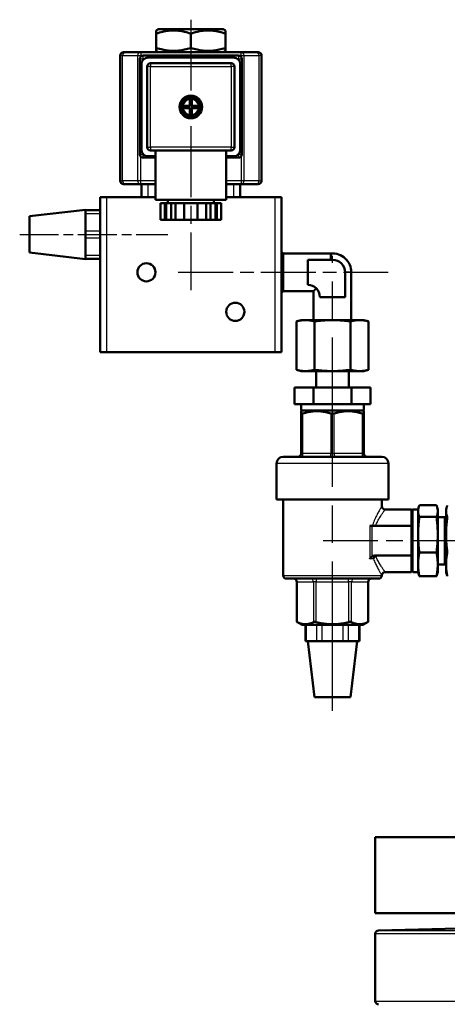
# Model space of a CAD drawing. Header units: millimetres. Extents: x 153 to 1407, y 510 to 1985.
# Tile 6 of 15: x 304 to 434, y 1520 to 1819. Entities that reach past the tile are written whole.
import ezdxf

# ---------------------------------------------------------------- set-up
doc = ezdxf.new("R2010")
doc.units = ezdxf.units.MM
doc.header["$LTSCALE"] = 8
doc.linetypes.add('CHAIN', pattern=[0.3543, 0.2362, -0.0295, 0.0591, -0.0295])
for name, color, linetype, lineweight in [('Mittellinie(DIN)', 4, 'CHAIN', 25), ('Sichtbare Kanten(DIN)', 7, 'Continuous', 50), ('Sichtbare tangentiale Kanten(DIN)', 3, 'Continuous', 25)]:
    doc.layers.add(name, color=color, linetype=linetype, lineweight=lineweight)

msp = doc.modelspace()

# ---------------------------------------------------------------- linework, layer by layer
at = {"layer": 'Mittellinie(DIN)', "linetype": 'CHAIN', "ltscale": 11.397955}
msp.add_line((355.6, 1819.26), (355.6, 1737.2), dxfattribs=at)
at = {"layer": 'Mittellinie(DIN)', "linetype": 'CHAIN', "ltscale": 6.250442}
msp.add_line((303.6, 1754.08), (348.6, 1754.08), dxfattribs=at)
at = {"layer": 'Mittellinie(DIN)', "linetype": 'CHAIN', "ltscale": 23.990969}
msp.add_line((398.63, 1609.42), (398.63, 1747.61), dxfattribs=at)
at = {"layer": 'Mittellinie(DIN)', "linetype": 'CHAIN', "ltscale": 8.865163}
msp.add_line((351.71, 1742.58), (415.53, 1742.58), dxfattribs=at)
at = {"layer": 'Mittellinie(DIN)', "linetype": 'CHAIN', "ltscale": 10.805328}
msp.add_line((473.62, 1661.08), (395.83, 1661.08), dxfattribs=at)
at = {"layer": 'Sichtbare Kanten(DIN)'}
for p, q in [((345.78, 1816.38), (345.1, 1815.98)), ((345.1, 1815.04), (345.1, 1815.98)), ((345.1, 1810.71), (345.1, 1815.04)), ((365.42, 1816.38), (345.78, 1816.38)), ((355.6, 1810.71), (355.6, 1815.04)), ((365.42, 1816.38), (366.1, 1815.98)), ((366.1, 1815.98), (366.1, 1815.04)), ((366.1, 1810.71), (366.1, 1815.04)), ((334.1, 1770.38), (334.1, 1808.38)), ((335.1, 1809.38), (335.82, 1809.38)), ((340.36, 1809.38), (335.82, 1809.38)), ((370.84, 1809.38), (340.36, 1809.38)), ((341.1, 1808.38), (370.1, 1808.38)), ((345.1, 1809.77), (345.1, 1810.71)), ((345.78, 1809.38), (345.1, 1809.77)), ((365.42, 1809.38), (366.1, 1809.77)), ((366.1, 1810.71), (366.1, 1809.77)), ((375.37, 1809.38), (370.84, 1809.38)), ((375.37, 1809.38), (376.1, 1809.38)), ((377.1, 1770.38), (377.1, 1808.38)), ((340.1, 1778.38), (340.1, 1807.38)), ((340.6, 1805.78), (340.6, 1779.78)), ((368.6, 1807.78), (342.6, 1807.78)), ((367.85, 1806.03), (343.35, 1806.03)), ((370.6, 1779.78), (370.6, 1805.78)), ((371.1, 1807.38), (371.1, 1778.38)), ((342.35, 1805.03), (342.35, 1780.53)), ((368.85, 1780.53), (368.85, 1805.03)), ((355.25, 1795.1), (355.25, 1795.5)), ((355.25, 1793.13), (355.25, 1795.1)), ((355.95, 1795.5), (355.95, 1795.1)), ((355.95, 1795.1), (355.95, 1793.13)), ((352.87, 1793.13), (353.28, 1793.13)), ((353.28, 1792.43), (352.87, 1792.43)), ((353.28, 1793.13), (355.25, 1793.13)), ((355.25, 1792.43), (353.28, 1792.43)), ((355.25, 1790.45), (355.25, 1792.43)), ((355.25, 1790.05), (355.25, 1790.45)), ((355.95, 1793.13), (357.92, 1793.13)), ((355.95, 1792.43), (355.95, 1790.45)), ((357.92, 1792.43), (355.95, 1792.43)), ((355.95, 1790.45), (355.95, 1790.05)), ((357.92, 1793.13), (358.33, 1793.13)), ((358.33, 1792.43), (357.92, 1792.43)), ((343.35, 1779.53), (355.6, 1779.53)), ((344.85, 1779.53), (344.85, 1764.53)), ((355.6, 1779.53), (367.85, 1779.53)), ((366.35, 1779.53), (366.35, 1764.53)), ((344.85, 1777.38), (341.1, 1777.38)), ((342.6, 1777.78), (344.85, 1777.78)), ((366.35, 1777.78), (368.6, 1777.78)), ((370.1, 1777.38), (366.35, 1777.38)), ((335.82, 1769.38), (335.1, 1769.38)), ((335.82, 1769.38), (340.36, 1769.38)), ((340.36, 1769.38), (344.85, 1769.38)), ((340.6, 1769.38), (340.6, 1765.38)), ((366.35, 1769.38), (370.84, 1769.38)), ((370.6, 1765.38), (370.6, 1769.38)), ((370.84, 1769.38), (375.37, 1769.38)), ((376.1, 1769.38), (375.37, 1769.38)), ((328.1, 1765.38), (330.1, 1765.38)), ((328.1, 1765.38), (328.1, 1718.38)), ((344.85, 1765.38), (330.1, 1765.38)), ((344.85, 1765.38), (342.6, 1765.38)), ((366.35, 1764.53), (344.85, 1764.53)), ((347.67, 1763.53), (346.36, 1763.53)), ((346.36, 1763.53), (346.36, 1758.53)), ((348.1, 1763.53), (347.67, 1763.53)), ((347.67, 1758.53), (347.67, 1763.53)), ((349.67, 1763.53), (348.1, 1763.53)), ((348.1, 1758.53), (348.1, 1763.53)), ((348.6, 1764.53), (348.6, 1763.53)), ((350.98, 1763.53), (349.67, 1763.53)), ((349.67, 1763.53), (349.67, 1758.53)), ((353.6, 1763.53), (350.98, 1763.53)), ((350.98, 1763.53), (350.98, 1758.53)), ((357.6, 1763.53), (353.6, 1763.53)), ((353.6, 1758.53), (353.6, 1763.53)), ((360.22, 1763.53), (357.6, 1763.53)), ((357.6, 1763.53), (357.6, 1758.53)), ((361.53, 1763.53), (360.22, 1763.53)), ((360.22, 1763.53), (360.22, 1758.53)), ((363.09, 1763.53), (361.53, 1763.53)), ((361.53, 1758.53), (361.53, 1763.53)), ((362.6, 1764.53), (362.6, 1763.53)), ((363.53, 1763.53), (363.09, 1763.53)), ((363.09, 1758.53), (363.09, 1763.53)), ((364.84, 1763.53), (363.53, 1763.53)), ((363.53, 1763.53), (363.53, 1758.53)), ((364.84, 1763.53), (364.84, 1758.53)), ((381.1, 1765.38), (366.35, 1765.38)), ((368.6, 1765.38), (366.35, 1765.38)), ((381.1, 1765.38), (383.1, 1765.38)), ((383.1, 1718.38), (383.1, 1765.38)), ((306.6, 1759.58), (323.6, 1761.58)), ((323.6, 1761.58), (323.6, 1761.44)), ((323.6, 1760.44), (323.6, 1761.44)), ((328.1, 1761.44), (323.6, 1761.44)), ((323.6, 1759), (323.6, 1760.44)), ((306.6, 1759.58), (306.6, 1748.58)), ((323.6, 1759), (323.6, 1756.51)), ((346.36, 1758.53), (347.67, 1758.53)), ((348.1, 1758.53), (347.67, 1758.53)), ((349.67, 1758.53), (348.1, 1758.53)), ((349.67, 1758.53), (350.98, 1758.53)), ((350.98, 1758.53), (353.6, 1758.53)), ((357.6, 1758.53), (353.6, 1758.53)), ((357.6, 1758.53), (360.22, 1758.53)), ((360.22, 1758.53), (361.53, 1758.53)), ((363.09, 1758.53), (361.53, 1758.53)), ((363.53, 1758.53), (363.09, 1758.53)), ((363.53, 1758.53), (364.84, 1758.53)), ((323.6, 1755.08), (323.6, 1756.51)), ((323.6, 1753.08), (323.6, 1755.08)), ((323.6, 1751.64), (323.6, 1753.08)), ((323.6, 1751.64), (323.6, 1749.15)), ((306.6, 1748.58), (323.6, 1746.58)), ((323.6, 1747.71), (323.6, 1749.15)), ((383.63, 1748.28), (383.1, 1748.81)), ((323.6, 1746.71), (323.6, 1747.71)), ((323.6, 1746.71), (328.1, 1746.71)), ((323.6, 1746.71), (323.6, 1746.58)), ((383.63, 1748.28), (383.63, 1736.87)), ((383.63, 1748.28), (398.15, 1748.28)), ((391.13, 1746.38), (391.13, 1738.75)), ((398.63, 1746.38), (391.13, 1746.38)), ((398.15, 1746.38), (398.15, 1748.28)), ((402.45, 1735.07), (402.45, 1742.57)), ((404.35, 1742.58), (404.35, 1728.08)), ((383.63, 1736.87), (383.1, 1736.34)), ((383.63, 1736.87), (392.91, 1736.87)), ((392.91, 1736.87), (392.91, 1728.08)), ((394.82, 1735.07), (402.45, 1735.07)), ((389.13, 1728.08), (387.66, 1727.68)), ((387.66, 1712.97), (387.66, 1727.68)), ((390.4, 1728.08), (389.13, 1728.08)), ((398.63, 1728.08), (390.4, 1728.08)), ((393.15, 1712.97), (393.15, 1727.68)), ((406.86, 1728.08), (398.63, 1728.08)), ((404.12, 1712.97), (404.12, 1727.68)), ((408.13, 1728.08), (406.86, 1728.08)), ((408.13, 1728.08), (409.6, 1727.68)), ((409.6, 1712.97), (409.6, 1727.68)), ((330.1, 1718.38), (328.1, 1718.38)), ((381.1, 1718.38), (330.1, 1718.38)), ((383.1, 1718.38), (381.1, 1718.38)), ((389.13, 1712.58), (387.66, 1712.97)), ((408.13, 1712.58), (409.6, 1712.97)), ((390.4, 1712.58), (389.13, 1712.58)), ((398.63, 1712.58), (390.4, 1712.58)), ((393.63, 1707.58), (393.63, 1712.58)), ((406.86, 1712.58), (398.63, 1712.58)), ((403.63, 1707.58), (403.63, 1712.58)), ((408.13, 1712.58), (406.86, 1712.58)), ((387.13, 1707.58), (392.88, 1707.58)), ((387.13, 1707.58), (387.13, 1702.58)), ((392.88, 1702.58), (392.88, 1707.58)), ((392.88, 1707.58), (404.38, 1707.58)), ((404.38, 1707.58), (404.38, 1702.58)), ((404.38, 1707.58), (410.13, 1707.58)), ((410.13, 1707.58), (410.13, 1702.58)), ((392.88, 1702.58), (387.13, 1702.58)), ((389.13, 1700.58), (389.13, 1702.58)), ((404.38, 1702.58), (392.88, 1702.58)), ((410.13, 1702.58), (404.38, 1702.58)), ((408.13, 1700.58), (408.13, 1702.58)), ((389.39, 1700.58), (389.13, 1700.42)), ((408.13, 1700.58), (389.13, 1700.58)), ((389.13, 1699.73), (389.13, 1700.42)), ((389.13, 1699.73), (389.13, 1687.58)), ((407.87, 1700.58), (408.13, 1700.42)), ((408.13, 1700.42), (408.13, 1699.73)), ((408.13, 1687.58), (408.13, 1699.73)), ((383.63, 1686.58), (413.63, 1686.58)), ((381.63, 1673.58), (381.63, 1684.58)), ((415.63, 1673.58), (415.63, 1684.58)), ((381.63, 1673.58), (415.63, 1673.58)), ((383.63, 1650.58), (383.63, 1673.58)), ((413.63, 1671.58), (413.63, 1673.58)), ((424.62, 1670.58), (424.77, 1671.11)), ((425.02, 1671.84), (430.23, 1671.84)), ((430.62, 1670.58), (430.48, 1671.11)), ((433.12, 1670.58), (433.27, 1671.11)), ((414.63, 1670.58), (422.63, 1670.58)), ((422.63, 1670.58), (422.63, 1665.58)), ((424.62, 1670.58), (423.19, 1670.58)), ((424.62, 1651.58), (424.62, 1670.58)), ((425.02, 1668.31), (430.23, 1668.31)), ((430.62, 1651.58), (430.62, 1670.58)), ((432.81, 1668.26), (430.62, 1668.26)), ((432.81, 1668.26), (433.12, 1668.58)), ((432.81, 1653.89), (432.81, 1668.26)), ((433.12, 1670.11), (433.12, 1670.58)), ((433.12, 1670.03), (433.12, 1670.11)), ((433.12, 1663.06), (433.12, 1670.03)), ((410.7, 1665.58), (409.95, 1665.58)), ((410.7, 1665.58), (422.63, 1665.58)), ((422.63, 1656.58), (422.63, 1665.58)), ((433.12, 1662.79), (433.12, 1663.06)), ((433.12, 1654.02), (433.12, 1662.79)), ((411.5, 1656.58), (422.63, 1656.58)), ((422.63, 1656.58), (422.63, 1651.58)), ((425.02, 1657.55), (430.23, 1657.55)), ((432.81, 1653.89), (430.62, 1653.89)), ((432.81, 1653.89), (433.12, 1653.58)), ((433.12, 1653.84), (433.12, 1654.02)), ((433.12, 1651.57), (433.12, 1653.84)), ((414.63, 1651.58), (422.63, 1651.58)), ((424.62, 1651.58), (423.19, 1651.58)), ((424.62, 1651.58), (424.77, 1651.04)), ((425.02, 1650.31), (430.23, 1650.31)), ((430.62, 1651.58), (430.48, 1651.04)), ((433.12, 1651.57), (433.27, 1651.04)), ((412.63, 1649.58), (384.63, 1649.58)), ((387.82, 1636.49), (387.82, 1648.58)), ((409.45, 1636.49), (409.45, 1648.58)), ((389.39, 1635.58), (387.82, 1636.49)), ((389.39, 1635.58), (407.87, 1635.58)), ((390.44, 1630.58), (390.44, 1635.58)), ((406.82, 1630.58), (406.82, 1635.58)), ((407.87, 1635.58), (409.45, 1636.49)), ((390.71, 1630.58), (390.44, 1630.58)), ((391.54, 1630.58), (390.71, 1630.58)), ((393.13, 1613.58), (391.13, 1630.58)), ((391.54, 1630.58), (392.97, 1630.58)), ((393.8, 1630.58), (392.97, 1630.58)), ((395.53, 1630.58), (393.8, 1630.58)), ((397.19, 1630.58), (395.53, 1630.58)), ((397.19, 1630.58), (400.07, 1630.58)), ((401.73, 1630.58), (400.07, 1630.58)), ((403.46, 1630.58), (401.73, 1630.58)), ((404.29, 1630.58), (403.46, 1630.58)), ((404.13, 1613.58), (406.13, 1630.58)), ((404.29, 1630.58), (405.72, 1630.58)), ((406.55, 1630.58), (405.72, 1630.58)), ((406.82, 1630.58), (406.55, 1630.58)), ((393.13, 1613.58), (404.13, 1613.58)), ((411.62, 1571.08), (676.62, 1571.08)), ((411.62, 1571.08), (411.62, 1548.08)), ((676.62, 1548.08), (411.62, 1548.08)), ((441.75, 1543.55), (412.6, 1542.79)), ((411.62, 1541.79), (411.62, 1521.37))]:
    msp.add_line(p, q, dxfattribs=at)
at = {"layer": 'Sichtbare Kanten(DIN)', "flags": 128}
for points in [[(355.6, 1815.04), (355.1, 1815.2), (354.62, 1815.35), (354.16, 1815.47), (353.7, 1815.58), (353.26, 1815.68), (352.83, 1815.76), (352.41, 1815.83), (351.99, 1815.88), (351.57, 1815.93), (351.16, 1815.96), (350.76, 1815.98), (350.35, 1815.98), (349.94, 1815.98), (349.54, 1815.96), (349.13, 1815.93), (348.71, 1815.88), (348.29, 1815.83), (347.87, 1815.76), (347.44, 1815.68), (346.99, 1815.58), (346.54, 1815.47), (346.07, 1815.35), (345.6, 1815.2), (345.1, 1815.04)], [(366.1, 1815.04), (365.6, 1815.2), (365.12, 1815.35), (364.66, 1815.47), (364.2, 1815.58), (363.76, 1815.68), (363.33, 1815.76), (362.91, 1815.83), (362.49, 1815.88), (362.07, 1815.93), (361.66, 1815.96), (361.26, 1815.98), (360.85, 1815.98), (360.44, 1815.98), (360.04, 1815.96), (359.63, 1815.93), (359.21, 1815.88), (358.79, 1815.83), (358.37, 1815.76), (357.94, 1815.68), (357.49, 1815.58), (357.04, 1815.47), (356.57, 1815.35), (356.1, 1815.2), (355.6, 1815.04)], [(345.1, 1810.71), (345.6, 1810.55), (346.07, 1810.4), (346.54, 1810.28), (346.99, 1810.17), (347.44, 1810.07), (347.87, 1809.99), (348.29, 1809.92), (348.71, 1809.87), (349.13, 1809.82), (349.54, 1809.79), (349.94, 1809.77), (350.35, 1809.77), (350.76, 1809.77), (351.16, 1809.79), (351.57, 1809.82), (351.99, 1809.87), (352.41, 1809.92), (352.83, 1809.99), (353.26, 1810.07), (353.7, 1810.17), (354.16, 1810.28), (354.62, 1810.4), (355.1, 1810.55), (355.6, 1810.71)], [(355.6, 1810.71), (356.1, 1810.55), (356.57, 1810.4), (357.04, 1810.28), (357.49, 1810.17), (357.94, 1810.07), (358.37, 1809.99), (358.79, 1809.92), (359.21, 1809.87), (359.63, 1809.82), (360.04, 1809.79), (360.44, 1809.77), (360.85, 1809.77), (361.26, 1809.77), (361.66, 1809.79), (362.07, 1809.82), (362.49, 1809.87), (362.91, 1809.92), (363.33, 1809.99), (363.76, 1810.07), (364.2, 1810.17), (364.66, 1810.28), (365.12, 1810.4), (365.6, 1810.55), (366.1, 1810.71)], [(393.72, 1737.69), (393.66, 1737.63), (393.6, 1737.57), (393.54, 1737.51), (393.48, 1737.45), (393.43, 1737.4), (393.38, 1737.35), (393.33, 1737.3), (393.28, 1737.25), (393.24, 1737.21), (393.2, 1737.16), (393.16, 1737.12), (393.12, 1737.09), (393.09, 1737.05), (393.06, 1737.02), (393.03, 1736.99), (393, 1736.97), (392.98, 1736.95), (392.96, 1736.93), (392.95, 1736.91), (392.93, 1736.9), (392.92, 1736.89), (392.91, 1736.88), (392.91, 1736.87), (392.91, 1736.87)], [(387.66, 1727.68), (387.79, 1727.71), (387.91, 1727.75), (388.03, 1727.78), (388.15, 1727.8), (388.27, 1727.83), (388.39, 1727.86), (388.51, 1727.88), (388.62, 1727.9), (388.74, 1727.92), (388.85, 1727.94), (388.97, 1727.96), (389.08, 1727.98), (389.19, 1727.99), (389.3, 1728.01), (389.41, 1728.02), (389.52, 1728.03), (389.63, 1728.04), (389.74, 1728.05), (389.85, 1728.06), (389.96, 1728.06), (390.07, 1728.07), (390.18, 1728.07), (390.29, 1728.07), (390.4, 1728.08)], [(390.4, 1728.08), (390.51, 1728.07), (390.62, 1728.07), (390.73, 1728.07), (390.84, 1728.06), (390.95, 1728.06), (391.06, 1728.05), (391.17, 1728.04), (391.28, 1728.03), (391.39, 1728.02), (391.5, 1728.01), (391.62, 1727.99), (391.73, 1727.98), (391.84, 1727.96), (391.95, 1727.94), (392.07, 1727.92), (392.18, 1727.9), (392.3, 1727.88), (392.42, 1727.86), (392.53, 1727.83), (392.65, 1727.8), (392.77, 1727.78), (392.9, 1727.75), (393.02, 1727.71), (393.15, 1727.68)], [(393.15, 1727.68), (393.4, 1727.71), (393.64, 1727.75), (393.89, 1727.78), (394.13, 1727.8), (394.37, 1727.83), (394.61, 1727.86), (394.84, 1727.88), (395.07, 1727.9), (395.3, 1727.92), (395.53, 1727.94), (395.76, 1727.96), (395.98, 1727.98), (396.21, 1727.99), (396.43, 1728.01), (396.65, 1728.02), (396.87, 1728.03), (397.09, 1728.04), (397.31, 1728.05), (397.53, 1728.06), (397.75, 1728.06), (397.97, 1728.07), (398.19, 1728.07), (398.41, 1728.07), (398.63, 1728.08)], [(398.63, 1728.08), (398.85, 1728.07), (399.07, 1728.07), (399.29, 1728.07), (399.51, 1728.06), (399.73, 1728.06), (399.95, 1728.05), (400.17, 1728.04), (400.39, 1728.03), (400.61, 1728.02), (400.83, 1728.01), (401.06, 1727.99), (401.28, 1727.98), (401.5, 1727.96), (401.73, 1727.94), (401.96, 1727.92), (402.19, 1727.9), (402.42, 1727.88), (402.65, 1727.86), (402.89, 1727.83), (403.13, 1727.8), (403.37, 1727.78), (403.62, 1727.75), (403.86, 1727.71), (404.12, 1727.68)], [(404.12, 1727.68), (404.24, 1727.71), (404.36, 1727.75), (404.49, 1727.78), (404.61, 1727.8), (404.73, 1727.83), (404.85, 1727.86), (404.96, 1727.88), (405.08, 1727.9), (405.19, 1727.92), (405.31, 1727.94), (405.42, 1727.96), (405.53, 1727.98), (405.64, 1727.99), (405.76, 1728.01), (405.87, 1728.02), (405.98, 1728.03), (406.09, 1728.04), (406.2, 1728.05), (406.31, 1728.06), (406.42, 1728.06), (406.53, 1728.07), (406.64, 1728.07), (406.75, 1728.07), (406.86, 1728.08)], [(406.86, 1728.08), (406.97, 1728.07), (407.08, 1728.07), (407.19, 1728.07), (407.3, 1728.06), (407.41, 1728.06), (407.52, 1728.05), (407.63, 1728.04), (407.74, 1728.03), (407.85, 1728.02), (407.96, 1728.01), (408.07, 1727.99), (408.18, 1727.98), (408.29, 1727.96), (408.41, 1727.94), (408.52, 1727.92), (408.64, 1727.9), (408.75, 1727.88), (408.87, 1727.86), (408.99, 1727.83), (409.11, 1727.8), (409.23, 1727.78), (409.35, 1727.75), (409.47, 1727.71), (409.6, 1727.68)], [(390.4, 1712.58), (390.29, 1712.58), (390.18, 1712.58), (390.07, 1712.58), (389.96, 1712.59), (389.85, 1712.59), (389.74, 1712.6), (389.63, 1712.61), (389.52, 1712.62), (389.41, 1712.63), (389.3, 1712.64), (389.19, 1712.66), (389.08, 1712.67), (388.97, 1712.69), (388.85, 1712.71), (388.74, 1712.73), (388.62, 1712.75), (388.51, 1712.77), (388.39, 1712.79), (388.27, 1712.82), (388.15, 1712.85), (388.03, 1712.87), (387.91, 1712.9), (387.79, 1712.94), (387.66, 1712.97)], [(393.15, 1712.97), (393.02, 1712.94), (392.9, 1712.9), (392.77, 1712.87), (392.65, 1712.85), (392.53, 1712.82), (392.42, 1712.79), (392.3, 1712.77), (392.18, 1712.75), (392.07, 1712.73), (391.95, 1712.71), (391.84, 1712.69), (391.73, 1712.67), (391.62, 1712.66), (391.5, 1712.64), (391.39, 1712.63), (391.28, 1712.62), (391.17, 1712.61), (391.06, 1712.6), (390.95, 1712.59), (390.84, 1712.59), (390.73, 1712.58), (390.62, 1712.58), (390.51, 1712.58), (390.4, 1712.58)], [(398.63, 1712.58), (398.41, 1712.58), (398.19, 1712.58), (397.97, 1712.58), (397.75, 1712.59), (397.53, 1712.59), (397.31, 1712.6), (397.09, 1712.61), (396.87, 1712.62), (396.65, 1712.63), (396.43, 1712.64), (396.21, 1712.66), (395.98, 1712.67), (395.76, 1712.69), (395.53, 1712.71), (395.3, 1712.73), (395.07, 1712.75), (394.84, 1712.77), (394.61, 1712.79), (394.37, 1712.82), (394.13, 1712.85), (393.89, 1712.87), (393.64, 1712.9), (393.4, 1712.94), (393.15, 1712.97)], [(404.12, 1712.97), (403.86, 1712.94), (403.62, 1712.9), (403.37, 1712.87), (403.13, 1712.85), (402.89, 1712.82), (402.65, 1712.79), (402.42, 1712.77), (402.19, 1712.75), (401.96, 1712.73), (401.73, 1712.71), (401.5, 1712.69), (401.28, 1712.67), (401.06, 1712.66), (400.83, 1712.64), (400.61, 1712.63), (400.39, 1712.62), (400.17, 1712.61), (399.95, 1712.6), (399.73, 1712.59), (399.51, 1712.59), (399.29, 1712.58), (399.07, 1712.58), (398.85, 1712.58), (398.63, 1712.58)], [(406.86, 1712.58), (406.75, 1712.58), (406.64, 1712.58), (406.53, 1712.58), (406.42, 1712.59), (406.31, 1712.59), (406.2, 1712.6), (406.09, 1712.61), (405.98, 1712.62), (405.87, 1712.63), (405.76, 1712.64), (405.64, 1712.66), (405.53, 1712.67), (405.42, 1712.69), (405.31, 1712.71), (405.19, 1712.73), (405.08, 1712.75), (404.96, 1712.77), (404.85, 1712.79), (404.73, 1712.82), (404.61, 1712.85), (404.49, 1712.87), (404.36, 1712.9), (404.24, 1712.94), (404.12, 1712.97)], [(409.6, 1712.97), (409.47, 1712.94), (409.35, 1712.9), (409.23, 1712.87), (409.11, 1712.85), (408.99, 1712.82), (408.87, 1712.79), (408.75, 1712.77), (408.64, 1712.75), (408.52, 1712.73), (408.41, 1712.71), (408.29, 1712.69), (408.18, 1712.67), (408.07, 1712.66), (407.96, 1712.64), (407.85, 1712.63), (407.74, 1712.62), (407.63, 1712.61), (407.52, 1712.6), (407.41, 1712.59), (407.3, 1712.59), (407.19, 1712.58), (407.08, 1712.58), (406.97, 1712.58), (406.86, 1712.58)], [(389.63, 1699.73), (389.59, 1699.72), (389.56, 1699.71), (389.52, 1699.7), (389.49, 1699.7), (389.45, 1699.69), (389.42, 1699.68), (389.39, 1699.68), (389.36, 1699.67), (389.34, 1699.67), (389.31, 1699.67), (389.29, 1699.66), (389.26, 1699.66), (389.24, 1699.66), (389.22, 1699.67), (389.21, 1699.67), (389.19, 1699.67), (389.18, 1699.68), (389.16, 1699.68), (389.15, 1699.69), (389.15, 1699.7), (389.14, 1699.7), (389.13, 1699.71), (389.13, 1699.72), (389.13, 1699.73)], [(398.13, 1699.73), (397.74, 1699.85), (397.36, 1699.95), (396.98, 1700.05), (396.62, 1700.13), (396.26, 1700.2), (395.91, 1700.26), (395.56, 1700.31), (395.22, 1700.35), (394.88, 1700.38), (394.55, 1700.41), (394.21, 1700.42), (393.88, 1700.42), (393.55, 1700.42), (393.21, 1700.41), (392.88, 1700.38), (392.54, 1700.35), (392.2, 1700.31), (391.85, 1700.26), (391.5, 1700.2), (391.14, 1700.13), (390.78, 1700.05), (390.41, 1699.95), (390.02, 1699.85), (389.63, 1699.73)], [(399.13, 1699.73), (399.09, 1699.72), (399.05, 1699.71), (399.01, 1699.7), (398.97, 1699.7), (398.93, 1699.69), (398.89, 1699.68), (398.85, 1699.68), (398.8, 1699.67), (398.76, 1699.67), (398.72, 1699.67), (398.67, 1699.66), (398.63, 1699.66), (398.59, 1699.66), (398.54, 1699.67), (398.5, 1699.67), (398.46, 1699.67), (398.42, 1699.68), (398.37, 1699.68), (398.33, 1699.69), (398.29, 1699.7), (398.25, 1699.7), (398.21, 1699.71), (398.17, 1699.72), (398.13, 1699.73)], [(407.63, 1699.73), (407.24, 1699.85), (406.86, 1699.95), (406.48, 1700.05), (406.12, 1700.13), (405.76, 1700.2), (405.41, 1700.26), (405.06, 1700.31), (404.72, 1700.35), (404.38, 1700.38), (404.05, 1700.41), (403.71, 1700.42), (403.38, 1700.42), (403.05, 1700.42), (402.71, 1700.41), (402.38, 1700.38), (402.04, 1700.35), (401.7, 1700.31), (401.35, 1700.26), (401, 1700.2), (400.64, 1700.13), (400.28, 1700.05), (399.91, 1699.95), (399.52, 1699.85), (399.13, 1699.73)], [(408.13, 1699.73), (408.13, 1699.72), (408.13, 1699.71), (408.12, 1699.7), (408.11, 1699.7), (408.11, 1699.69), (408.1, 1699.68), (408.08, 1699.68), (408.07, 1699.67), (408.05, 1699.67), (408.04, 1699.67), (408.02, 1699.66), (408, 1699.66), (407.97, 1699.66), (407.95, 1699.67), (407.92, 1699.67), (407.9, 1699.67), (407.87, 1699.68), (407.84, 1699.68), (407.81, 1699.69), (407.77, 1699.7), (407.74, 1699.7), (407.7, 1699.71), (407.67, 1699.72), (407.63, 1699.73)], [(425.02, 1668.31), (424.95, 1668.47), (424.89, 1668.63), (424.84, 1668.79), (424.79, 1668.94), (424.75, 1669.09), (424.72, 1669.24), (424.69, 1669.38), (424.67, 1669.52), (424.65, 1669.66), (424.64, 1669.8), (424.63, 1669.93), (424.62, 1670.07), (424.63, 1670.21), (424.64, 1670.34), (424.65, 1670.48), (424.67, 1670.62), (424.69, 1670.76), (424.72, 1670.9), (424.75, 1671.05), (424.79, 1671.2), (424.84, 1671.35), (424.89, 1671.51), (424.95, 1671.67), (425.02, 1671.84)], [(430.23, 1671.84), (430.3, 1671.67), (430.36, 1671.51), (430.41, 1671.35), (430.46, 1671.2), (430.5, 1671.05), (430.53, 1670.9), (430.56, 1670.76), (430.58, 1670.62), (430.6, 1670.48), (430.61, 1670.34), (430.62, 1670.21), (430.62, 1670.07), (430.62, 1669.93), (430.61, 1669.8), (430.6, 1669.66), (430.58, 1669.52), (430.56, 1669.38), (430.53, 1669.24), (430.5, 1669.09), (430.46, 1668.94), (430.41, 1668.79), (430.36, 1668.63), (430.3, 1668.47), (430.23, 1668.31)], [(433.12, 1670.11), (433.13, 1670.18), (433.13, 1670.25), (433.13, 1670.32), (433.14, 1670.39), (433.14, 1670.46), (433.15, 1670.53), (433.16, 1670.6), (433.17, 1670.67), (433.18, 1670.73), (433.2, 1670.8), (433.21, 1670.87), (433.23, 1670.94), (433.24, 1671.02), (433.26, 1671.09), (433.28, 1671.16), (433.3, 1671.23), (433.32, 1671.3), (433.35, 1671.38), (433.37, 1671.45), (433.4, 1671.53), (433.43, 1671.6), (433.46, 1671.68), (433.49, 1671.76), (433.52, 1671.83)], [(425.02, 1657.55), (424.95, 1658.05), (424.89, 1658.55), (424.84, 1659.02), (424.79, 1659.49), (424.75, 1659.94), (424.72, 1660.38), (424.69, 1660.82), (424.67, 1661.25), (424.65, 1661.67), (424.64, 1662.09), (424.63, 1662.51), (424.62, 1662.93), (424.63, 1663.34), (424.64, 1663.76), (424.65, 1664.18), (424.67, 1664.6), (424.69, 1665.03), (424.72, 1665.47), (424.75, 1665.91), (424.79, 1666.36), (424.84, 1666.83), (424.89, 1667.31), (424.95, 1667.8), (425.02, 1668.31)], [(430.23, 1668.31), (430.3, 1667.8), (430.36, 1667.31), (430.41, 1666.83), (430.46, 1666.36), (430.5, 1665.91), (430.53, 1665.47), (430.56, 1665.03), (430.58, 1664.6), (430.6, 1664.18), (430.61, 1663.76), (430.62, 1663.34), (430.62, 1662.93), (430.62, 1662.51), (430.61, 1662.09), (430.6, 1661.67), (430.58, 1661.25), (430.56, 1660.82), (430.53, 1660.38), (430.5, 1659.94), (430.46, 1659.49), (430.41, 1659.02), (430.36, 1658.55), (430.3, 1658.05), (430.23, 1657.55)], [(433.52, 1668.31), (433.49, 1668.38), (433.46, 1668.46), (433.43, 1668.54), (433.4, 1668.61), (433.37, 1668.69), (433.35, 1668.76), (433.32, 1668.84), (433.3, 1668.91), (433.28, 1668.98), (433.26, 1669.05), (433.24, 1669.12), (433.23, 1669.2), (433.21, 1669.27), (433.2, 1669.34), (433.18, 1669.41), (433.17, 1669.47), (433.16, 1669.54), (433.15, 1669.61), (433.14, 1669.68), (433.14, 1669.75), (433.13, 1669.82), (433.13, 1669.89), (433.13, 1669.96), (433.12, 1670.03)], [(433.12, 1663.06), (433.13, 1663.27), (433.13, 1663.48), (433.13, 1663.69), (433.14, 1663.9), (433.14, 1664.11), (433.15, 1664.32), (433.16, 1664.53), (433.17, 1664.74), (433.18, 1664.95), (433.2, 1665.16), (433.21, 1665.38), (433.23, 1665.59), (433.24, 1665.81), (433.26, 1666.02), (433.28, 1666.24), (433.3, 1666.46), (433.32, 1666.68), (433.35, 1666.91), (433.37, 1667.13), (433.4, 1667.36), (433.43, 1667.59), (433.46, 1667.83), (433.49, 1668.07), (433.52, 1668.31)], [(433.52, 1657.55), (433.49, 1657.79), (433.46, 1658.02), (433.43, 1658.26), (433.4, 1658.49), (433.37, 1658.72), (433.35, 1658.94), (433.32, 1659.17), (433.3, 1659.39), (433.28, 1659.61), (433.26, 1659.83), (433.24, 1660.04), (433.23, 1660.26), (433.21, 1660.47), (433.2, 1660.69), (433.18, 1660.9), (433.17, 1661.11), (433.16, 1661.32), (433.15, 1661.53), (433.14, 1661.74), (433.14, 1661.95), (433.13, 1662.16), (433.13, 1662.37), (433.13, 1662.58), (433.12, 1662.79)], [(409.95, 1655.58), (409.97, 1655.61), (409.99, 1655.64), (410.02, 1655.68), (410.04, 1655.71), (410.07, 1655.75), (410.1, 1655.78), (410.12, 1655.82), (410.15, 1655.85), (410.18, 1655.88), (410.21, 1655.92), (410.24, 1655.95), (410.27, 1655.98), (410.3, 1656.02), (410.34, 1656.05), (410.37, 1656.08), (410.4, 1656.11), (410.44, 1656.14), (410.47, 1656.17), (410.51, 1656.21), (410.55, 1656.23), (410.59, 1656.26), (410.62, 1656.29), (410.66, 1656.32), (410.7, 1656.35)], [(411.5, 1656.58), (411.47, 1656.57), (411.44, 1656.57), (411.4, 1656.57), (411.37, 1656.57), (411.33, 1656.56), (411.3, 1656.56), (411.26, 1656.55), (411.22, 1656.55), (411.19, 1656.54), (411.15, 1656.53), (411.12, 1656.53), (411.09, 1656.52), (411.05, 1656.51), (411.02, 1656.5), (410.99, 1656.49), (410.96, 1656.47), (410.92, 1656.46), (410.89, 1656.45), (410.86, 1656.43), (410.83, 1656.42), (410.8, 1656.4), (410.77, 1656.38), (410.73, 1656.36), (410.7, 1656.34)], [(411.74, 1656.45), (411.7, 1656.43), (411.66, 1656.4), (411.62, 1656.37), (411.58, 1656.35), (411.55, 1656.32), (411.51, 1656.29), (411.48, 1656.25), (411.44, 1656.22), (411.41, 1656.18), (411.38, 1656.15), (411.35, 1656.11), (411.32, 1656.07), (411.29, 1656.03), (411.26, 1656), (411.24, 1655.96), (411.21, 1655.91), (411.19, 1655.87), (411.17, 1655.83), (411.15, 1655.79), (411.13, 1655.75), (411.11, 1655.7), (411.09, 1655.66), (411.08, 1655.62), (411.07, 1655.58)], [(412.27, 1656.58), (412.24, 1656.57), (412.22, 1656.57), (412.2, 1656.57), (412.17, 1656.57), (412.15, 1656.57), (412.13, 1656.57), (412.1, 1656.56), (412.08, 1656.56), (412.06, 1656.56), (412.03, 1656.55), (412.01, 1656.55), (411.99, 1656.54), (411.97, 1656.54), (411.95, 1656.53), (411.93, 1656.53), (411.9, 1656.52), (411.88, 1656.51), (411.86, 1656.51), (411.84, 1656.5), (411.82, 1656.49), (411.8, 1656.48), (411.78, 1656.47), (411.76, 1656.46), (411.74, 1656.45)], [(425.02, 1650.31), (424.95, 1650.66), (424.89, 1650.99), (424.84, 1651.31), (424.79, 1651.62), (424.75, 1651.92), (424.72, 1652.22), (424.69, 1652.51), (424.67, 1652.8), (424.65, 1653.09), (424.64, 1653.37), (424.63, 1653.65), (424.62, 1653.93), (424.63, 1654.21), (424.64, 1654.49), (424.65, 1654.77), (424.67, 1655.06), (424.69, 1655.35), (424.72, 1655.64), (424.75, 1655.94), (424.79, 1656.24), (424.84, 1656.55), (424.89, 1656.87), (424.95, 1657.2), (425.02, 1657.55)], [(430.23, 1657.55), (430.3, 1657.2), (430.36, 1656.87), (430.41, 1656.55), (430.46, 1656.24), (430.5, 1655.94), (430.53, 1655.64), (430.56, 1655.35), (430.58, 1655.06), (430.6, 1654.77), (430.61, 1654.49), (430.62, 1654.21), (430.62, 1653.93), (430.62, 1653.65), (430.61, 1653.37), (430.6, 1653.09), (430.58, 1652.8), (430.56, 1652.51), (430.53, 1652.22), (430.5, 1651.92), (430.46, 1651.62), (430.41, 1651.31), (430.36, 1650.99), (430.3, 1650.66), (430.23, 1650.31)], [(433.12, 1654.02), (433.13, 1654.16), (433.13, 1654.3), (433.13, 1654.44), (433.14, 1654.58), (433.14, 1654.73), (433.15, 1654.87), (433.16, 1655.01), (433.17, 1655.15), (433.18, 1655.29), (433.2, 1655.44), (433.21, 1655.58), (433.23, 1655.72), (433.24, 1655.87), (433.26, 1656.01), (433.28, 1656.16), (433.3, 1656.31), (433.32, 1656.46), (433.35, 1656.61), (433.37, 1656.76), (433.4, 1656.91), (433.43, 1657.07), (433.46, 1657.23), (433.49, 1657.38), (433.52, 1657.55)], [(433.52, 1650.32), (433.49, 1650.48), (433.46, 1650.64), (433.43, 1650.79), (433.4, 1650.95), (433.37, 1651.1), (433.35, 1651.25), (433.32, 1651.4), (433.3, 1651.55), (433.28, 1651.7), (433.26, 1651.85), (433.24, 1651.99), (433.23, 1652.14), (433.21, 1652.28), (433.2, 1652.43), (433.18, 1652.57), (433.17, 1652.71), (433.16, 1652.85), (433.15, 1652.99), (433.14, 1653.14), (433.14, 1653.28), (433.13, 1653.42), (433.13, 1653.56), (433.13, 1653.7), (433.12, 1653.84)], [(424.77, 1651.04), (424.78, 1651.01), (424.78, 1650.98), (424.79, 1650.96), (424.8, 1650.93), (424.81, 1650.9), (424.82, 1650.87), (424.83, 1650.84), (424.84, 1650.81), (424.85, 1650.78), (424.86, 1650.75), (424.87, 1650.72), (424.88, 1650.69), (424.89, 1650.66), (424.9, 1650.63), (424.91, 1650.6), (424.92, 1650.57), (424.93, 1650.54), (424.94, 1650.51), (424.95, 1650.47), (424.97, 1650.44), (424.98, 1650.41), (424.99, 1650.38), (425.01, 1650.35), (425.02, 1650.31)], [(430.23, 1650.31), (430.24, 1650.35), (430.26, 1650.38), (430.27, 1650.41), (430.28, 1650.44), (430.3, 1650.47), (430.31, 1650.51), (430.32, 1650.54), (430.33, 1650.57), (430.34, 1650.6), (430.35, 1650.63), (430.36, 1650.66), (430.37, 1650.69), (430.38, 1650.72), (430.39, 1650.75), (430.4, 1650.78), (430.41, 1650.81), (430.42, 1650.84), (430.43, 1650.87), (430.44, 1650.9), (430.45, 1650.93), (430.46, 1650.96), (430.47, 1650.98), (430.47, 1651.01), (430.48, 1651.04)], [(433.27, 1651.04), (433.28, 1651.01), (433.28, 1650.98), (433.29, 1650.95), (433.3, 1650.93), (433.31, 1650.9), (433.32, 1650.87), (433.33, 1650.84), (433.34, 1650.81), (433.35, 1650.78), (433.36, 1650.75), (433.37, 1650.72), (433.38, 1650.69), (433.39, 1650.66), (433.4, 1650.63), (433.41, 1650.6), (433.42, 1650.57), (433.43, 1650.54), (433.44, 1650.5), (433.45, 1650.47), (433.47, 1650.44), (433.48, 1650.41), (433.49, 1650.38), (433.51, 1650.35), (433.52, 1650.32)], [(387.82, 1636.49), (387.82, 1636.49), (387.82, 1636.49), (387.82, 1636.48), (387.82, 1636.48), (387.82, 1636.48), (387.82, 1636.48), (387.83, 1636.48), (387.83, 1636.48), (387.83, 1636.48), (387.84, 1636.47), (387.84, 1636.47), (387.85, 1636.47), (387.86, 1636.46), (387.86, 1636.46), (387.87, 1636.46), (387.88, 1636.45), (387.88, 1636.45), (387.89, 1636.45), (387.9, 1636.44), (387.91, 1636.44), (387.92, 1636.43), (387.93, 1636.43), (387.94, 1636.42), (387.95, 1636.42)], [(387.95, 1636.42), (388.18, 1636.3), (388.4, 1636.2), (388.61, 1636.1), (388.82, 1636.02), (389.03, 1635.95), (389.23, 1635.89), (389.43, 1635.84), (389.63, 1635.8), (389.82, 1635.77), (390.02, 1635.74), (390.21, 1635.73), (390.4, 1635.73), (390.6, 1635.73), (390.79, 1635.74), (390.98, 1635.77), (391.18, 1635.8), (391.37, 1635.84), (391.57, 1635.89), (391.78, 1635.95), (391.98, 1636.02), (392.19, 1636.1), (392.41, 1636.2), (392.63, 1636.3), (392.86, 1636.42)], [(392.86, 1636.42), (392.88, 1636.43), (392.9, 1636.44), (392.93, 1636.45), (392.96, 1636.45), (392.99, 1636.46), (393.02, 1636.47), (393.05, 1636.47), (393.08, 1636.48), (393.12, 1636.48), (393.15, 1636.48), (393.19, 1636.49), (393.22, 1636.49), (393.26, 1636.49), (393.3, 1636.48), (393.34, 1636.48), (393.38, 1636.48), (393.42, 1636.47), (393.46, 1636.47), (393.51, 1636.46), (393.55, 1636.45), (393.59, 1636.45), (393.64, 1636.44), (393.68, 1636.43), (393.72, 1636.42)], [(393.72, 1636.42), (394.18, 1636.3), (394.62, 1636.2), (395.05, 1636.1), (395.47, 1636.02), (395.88, 1635.95), (396.29, 1635.89), (396.69, 1635.84), (397.08, 1635.8), (397.47, 1635.77), (397.86, 1635.74), (398.25, 1635.73), (398.63, 1635.73), (399.02, 1635.73), (399.4, 1635.74), (399.79, 1635.77), (400.18, 1635.8), (400.57, 1635.84), (400.97, 1635.89), (401.38, 1635.95), (401.79, 1636.02), (402.21, 1636.1), (402.64, 1636.2), (403.08, 1636.3), (403.54, 1636.42)], [(403.54, 1636.42), (403.58, 1636.43), (403.62, 1636.44), (403.67, 1636.45), (403.71, 1636.45), (403.75, 1636.46), (403.8, 1636.47), (403.84, 1636.47), (403.88, 1636.48), (403.92, 1636.48), (403.96, 1636.48), (404, 1636.49), (404.04, 1636.49), (404.07, 1636.49), (404.11, 1636.48), (404.15, 1636.48), (404.18, 1636.48), (404.21, 1636.47), (404.24, 1636.47), (404.27, 1636.46), (404.3, 1636.45), (404.33, 1636.45), (404.36, 1636.44), (404.38, 1636.43), (404.4, 1636.42)], [(404.4, 1636.42), (404.63, 1636.3), (404.85, 1636.2), (405.07, 1636.1), (405.28, 1636.02), (405.48, 1635.95), (405.69, 1635.89), (405.89, 1635.84), (406.08, 1635.8), (406.28, 1635.77), (406.47, 1635.74), (406.67, 1635.73), (406.86, 1635.73), (407.05, 1635.73), (407.24, 1635.74), (407.44, 1635.77), (407.63, 1635.8), (407.83, 1635.84), (408.03, 1635.89), (408.23, 1635.95), (408.44, 1636.02), (408.65, 1636.1), (408.86, 1636.2), (409.08, 1636.3), (409.31, 1636.42)], [(409.31, 1636.42), (409.32, 1636.42), (409.33, 1636.43), (409.34, 1636.43), (409.35, 1636.44), (409.36, 1636.44), (409.37, 1636.45), (409.38, 1636.45), (409.38, 1636.45), (409.39, 1636.46), (409.4, 1636.46), (409.41, 1636.46), (409.41, 1636.47), (409.42, 1636.47), (409.42, 1636.47), (409.43, 1636.48), (409.43, 1636.48), (409.43, 1636.48), (409.44, 1636.48), (409.44, 1636.48), (409.44, 1636.48), (409.44, 1636.48), (409.44, 1636.49), (409.44, 1636.49), (409.45, 1636.49)]]:
    msp.add_lwpolyline(points, dxfattribs=at)
at = {"layer": 'Sichtbare Kanten(DIN)'}
for centre, radius in [((355.6, 1792.78), 3.45), ((355.6, 1792.78), 3.2), ((342.1, 1742.58), 2.75), ((369.1, 1730.58), 2.75)]:
    msp.add_circle(centre, radius, dxfattribs=at)
for centre, radius, start, end in [((335.1, 1808.38), 1, 90, 180), ((341.1, 1807.38), 1, 90, 180), ((370.1, 1807.38), 1, 0, 90), ((376.1, 1808.38), 1, 0, 90), ((342.6, 1805.78), 2, 90, 180), ((343.35, 1805.03), 1, 90, 180), ((367.85, 1805.03), 1, 0, 90), ((368.6, 1805.78), 2, 0, 90), ((355.6, 1792.78), 2.75, 97.312, 172.688), ((355.6, 1792.78), 2.75, 82.688, 97.312), ((355.6, 1792.78), 2.75, 7.312, 82.688), ((355.6, 1792.78), 2.75, 172.688, 187.312), ((355.6, 1792.78), 2.75, 187.312, 262.688), ((355.6, 1792.78), 2.75, 277.312, 352.688), ((355.6, 1792.78), 2.75, 352.688, 7.312), ((355.6, 1792.78), 2.75, 262.688, 277.312), ((341.1, 1778.38), 1, 180, 270), ((342.6, 1779.78), 2, 180, 270), ((343.35, 1780.53), 1, 180, 270), ((367.85, 1780.53), 1, 270, 0), ((368.6, 1779.78), 2, 270, 0), ((370.1, 1778.38), 1, 270, 0), ((335.1, 1770.38), 1, 180, 270), ((376.1, 1770.38), 1, 270, 0), ((398.63, 1742.58), 5.72, 0, 94.7917), ((398.63, 1742.57), 3.81, 0, 90), ((391.13, 1735.07), 3.68, 0, 90), ((383.63, 1684.58), 2, 90, 180), ((388.13, 1687.58), 1, 270, 0), ((409.13, 1687.58), 1, 180, 270), ((413.63, 1684.58), 2, 0, 90), ((414.63, 1671.58), 1, 180, 270), ((423.19, 1670.01), 0.57, 90, 172), ((384.63, 1650.58), 1, 180, 270), ((412.63, 1650.58), 1, 270, 0), ((414.63, 1650.58), 1, 90, 180), ((423.19, 1652.15), 0.57, 188, 270), ((386.82, 1648.58), 1, 0, 90), ((410.45, 1648.58), 1, 90, 180), ((412.62, 1541.79), 1, 91.5, 180), ((412.62, 1521.37), 1, 180, 268.5)]:
    msp.add_arc(centre, radius, start, end, dxfattribs=at)
at = {"layer": 'Sichtbare tangentiale Kanten(DIN)'}
for p, q in [((334.86, 1808.38), (334.1, 1808.38)), ((334.86, 1808.38), (339.4, 1808.38)), ((334.86, 1770.38), (334.86, 1808.38)), ((339.4, 1808.38), (340.36, 1808.38)), ((339.4, 1808.38), (339.4, 1770.38)), ((340.36, 1809.38), (340.36, 1808.38)), ((340.36, 1808.05), (340.36, 1808.38)), ((340.36, 1808.38), (341.1, 1808.38)), ((341.1, 1807.38), (341.1, 1808.38)), ((370.1, 1808.38), (370.1, 1807.38)), ((370.1, 1808.38), (370.84, 1808.38)), ((370.84, 1808.38), (370.84, 1809.38)), ((370.84, 1808.38), (371.8, 1808.38)), ((370.84, 1808.38), (370.84, 1808.05)), ((371.8, 1770.38), (371.8, 1808.38)), ((371.8, 1808.38), (376.34, 1808.38)), ((377.1, 1808.38), (376.34, 1808.38)), ((376.34, 1770.38), (376.34, 1808.38)), ((340.1, 1807.38), (341.1, 1807.38)), ((341.1, 1807.1), (341.1, 1807.38)), ((341.1, 1807.38), (341.4, 1807.38)), ((343.35, 1806.03), (343.35, 1805.03)), ((367.85, 1805.03), (367.85, 1806.03)), ((369.8, 1807.38), (370.1, 1807.38)), ((370.1, 1807.38), (371.1, 1807.38)), ((370.1, 1807.38), (370.1, 1807.1)), ((343.35, 1805.03), (342.35, 1805.03)), ((343.35, 1780.53), (343.35, 1805.03)), ((343.35, 1805.03), (367.85, 1805.03)), ((368.85, 1805.03), (367.85, 1805.03)), ((367.85, 1805.03), (367.85, 1780.53)), ((341.1, 1778.38), (340.1, 1778.38)), ((341.1, 1778.38), (341.1, 1778.45)), ((341.17, 1778.38), (341.1, 1778.38)), ((341.1, 1777.38), (341.1, 1778.38)), ((342.35, 1780.53), (343.35, 1780.53)), ((343.35, 1780.53), (343.35, 1779.53)), ((367.85, 1780.53), (343.35, 1780.53)), ((367.85, 1780.53), (368.85, 1780.53)), ((367.85, 1779.53), (367.85, 1780.53)), ((370.1, 1778.38), (370.03, 1778.38)), ((370.1, 1778.45), (370.1, 1778.38)), ((371.1, 1778.38), (370.1, 1778.38)), ((370.1, 1778.38), (370.1, 1777.38)), ((340.36, 1770.38), (340.36, 1777.7)), ((370.84, 1777.7), (370.84, 1770.38)), ((334.1, 1770.38), (334.86, 1770.38)), ((339.4, 1770.38), (334.86, 1770.38)), ((340.36, 1770.38), (339.4, 1770.38)), ((344.85, 1770.38), (340.36, 1770.38)), ((340.36, 1769.38), (340.36, 1770.38)), ((370.84, 1770.38), (366.35, 1770.38)), ((371.8, 1770.38), (370.84, 1770.38)), ((370.84, 1770.38), (370.84, 1769.38)), ((376.34, 1770.38), (371.8, 1770.38)), ((376.34, 1770.38), (377.1, 1770.38)), ((342.6, 1765.38), (342.6, 1769.38)), ((368.6, 1769.38), (368.6, 1765.38)), ((330.1, 1718.38), (330.1, 1765.38)), ((381.1, 1765.38), (381.1, 1718.38)), ((323.6, 1760.44), (328.1, 1760.44)), ((328.1, 1755.08), (323.6, 1755.08)), ((323.6, 1753.08), (328.1, 1753.08)), ((328.1, 1747.71), (323.6, 1747.71)), ((404.35, 1742.58), (402.45, 1742.58)), ((389.63, 1687.58), (389.63, 1699.73)), ((398.13, 1699.73), (398.13, 1687.58)), ((399.13, 1687.58), (399.13, 1699.73)), ((407.63, 1699.73), (407.63, 1687.58)), ((389.13, 1687.58), (389.63, 1687.58)), ((398.13, 1687.58), (389.63, 1687.58)), ((398.13, 1687.58), (399.13, 1687.58)), ((407.63, 1687.58), (399.13, 1687.58)), ((407.63, 1687.58), (408.13, 1687.58)), ((415.63, 1684.58), (381.63, 1684.58)), ((423.19, 1651.58), (423.19, 1670.58)), ((409.95, 1665.58), (409.95, 1655.58)), ((410.7, 1656.35), (410.7, 1665.58)), ((411.07, 1655.58), (409.95, 1655.58)), ((383.63, 1650.58), (413.63, 1650.58)), ((387.95, 1648.58), (387.82, 1648.58)), ((387.95, 1648.58), (392.86, 1648.58)), ((387.95, 1636.42), (387.95, 1648.58)), ((393.72, 1648.58), (392.86, 1648.58)), ((392.86, 1648.58), (392.86, 1636.42)), ((393.72, 1649.58), (393.72, 1648.58)), ((393.72, 1648.58), (403.54, 1648.58)), ((393.72, 1636.42), (393.72, 1648.58)), ((403.54, 1648.58), (403.54, 1649.58)), ((404.4, 1648.58), (403.54, 1648.58)), ((403.54, 1648.58), (403.54, 1636.42)), ((404.4, 1648.58), (409.31, 1648.58)), ((404.4, 1636.42), (404.4, 1648.58)), ((409.45, 1648.58), (409.31, 1648.58)), ((409.31, 1648.58), (409.31, 1636.42)), ((390.71, 1630.58), (390.71, 1635.58)), ((393.8, 1635.58), (393.8, 1630.58)), ((395.53, 1630.58), (395.53, 1635.58)), ((401.73, 1635.58), (401.73, 1630.58)), ((403.46, 1630.58), (403.46, 1635.58)), ((406.55, 1635.58), (406.55, 1630.58)), ((412.6, 1542.79), (675.65, 1542.79)), ((676.62, 1541.79), (411.62, 1541.79)), ((411.62, 1521.37), (676.62, 1521.37))]:
    msp.add_line(p, q, dxfattribs=at)
at = {"layer": 'Sichtbare tangentiale Kanten(DIN)', "flags": 128}
for points in [[(413.63, 1671.58), (413.62, 1671.56), (413.6, 1671.52), (413.56, 1671.46), (413.51, 1671.38), (413.44, 1671.27), (413.36, 1671.13), (413.27, 1670.98), (413.16, 1670.8), (413.05, 1670.6), (412.92, 1670.39), (412.79, 1670.15), (412.64, 1669.89), (412.49, 1669.62), (412.34, 1669.33), (412.17, 1669.02), (412.01, 1668.69), (411.84, 1668.35), (411.67, 1668), (411.51, 1667.63), (411.34, 1667.24), (411.17, 1666.84), (411.01, 1666.43), (410.86, 1666.01), (410.71, 1665.58)], [(411.69, 1665.57), (411.85, 1665.94), (412.01, 1666.29), (412.18, 1666.64), (412.35, 1666.97), (412.52, 1667.29), (412.69, 1667.6), (412.86, 1667.9), (413.03, 1668.18), (413.19, 1668.45), (413.36, 1668.71), (413.51, 1668.95), (413.66, 1669.18), (413.8, 1669.39), (413.94, 1669.59), (414.06, 1669.77), (414.18, 1669.94), (414.28, 1670.08), (414.37, 1670.21), (414.45, 1670.32), (414.51, 1670.41), (414.56, 1670.48), (414.6, 1670.53), (414.62, 1670.56), (414.63, 1670.58)], [(414.63, 1651.58), (414.62, 1651.59), (414.6, 1651.62), (414.56, 1651.67), (414.51, 1651.74), (414.45, 1651.82), (414.37, 1651.93), (414.29, 1652.06), (414.18, 1652.2), (414.07, 1652.36), (413.95, 1652.54), (413.82, 1652.73), (413.68, 1652.94), (413.54, 1653.16), (413.39, 1653.4), (413.23, 1653.65), (413.07, 1653.91), (412.9, 1654.19), (412.73, 1654.47), (412.56, 1654.77), (412.39, 1655.09), (412.22, 1655.41), (412.06, 1655.75), (411.9, 1656.09), (411.74, 1656.45)], [(411.07, 1655.58), (411.21, 1655.21), (411.36, 1654.85), (411.51, 1654.51), (411.67, 1654.18), (411.82, 1653.85), (411.97, 1653.55), (412.12, 1653.25), (412.26, 1652.96), (412.41, 1652.69), (412.55, 1652.44), (412.68, 1652.2), (412.81, 1651.97), (412.93, 1651.75), (413.04, 1651.56), (413.15, 1651.38), (413.24, 1651.21), (413.33, 1651.07), (413.41, 1650.94), (413.48, 1650.83), (413.53, 1650.74), (413.57, 1650.67), (413.6, 1650.62), (413.62, 1650.59), (413.63, 1650.58)]]:
    msp.add_lwpolyline(points, dxfattribs=at)
at = {"layer": 'Sichtbare tangentiale Kanten(DIN)'}
for start, end in [(98.5653, 171.4347), (8.5653, 81.4347), (188.5653, 261.4347), (278.5653, 351.4347)]:
    msp.add_arc((355.6, 1792.78), 2.35, start, end, dxfattribs=at)
for centre, major_axis, ratio, start_param, end_param in [((335.82, 1808.38), (0, 1), 0.964587, 0, 1.570796), ((340.36, 1808.38), (0, 1), 0.964587, 0, 1.570796), ((370.84, 1808.38), (0, 1), 0.964587, 4.712389, 6.283185), ((375.37, 1808.38), (0, 1), 0.964587, 4.712389, 6.283185), ((335.82, 1770.38), (0, -1), 0.964587, 4.712389, 6.283185), ((340.36, 1770.38), (0, -1), 0.964587, 4.712389, 6.283185), ((370.84, 1770.38), (0, -1), 0.964587, 0, 1.570796), ((375.37, 1770.38), (0, -1), 0.964587, 0, 1.570796), ((389.13, 1687.58), (0, -1), 0.5, 0, 1.570796), ((397.63, 1687.58), (0, -1), 0.5, 0, 1.570796), ((399.63, 1687.58), (0, -1), 0.5, 4.712389, 6.283185), ((408.13, 1687.58), (0, -1), 0.5, 4.712389, 6.283185), ((387.08, 1648.58), (0, 1), 0.866025, 4.712389, 6.283185), ((391.99, 1648.58), (0, 1), 0.866025, 4.712389, 6.283185), ((405.27, 1648.58), (0, 1), 0.866025, 0, 1.570796), ((410.18, 1648.58), (0, 1), 0.866025, 0, 1.570796)]:
    msp.add_ellipse(centre, major_axis=major_axis, ratio=ratio, start_param=start_param, end_param=end_param, dxfattribs=at)

doc.saveas('drawing.dxf')
